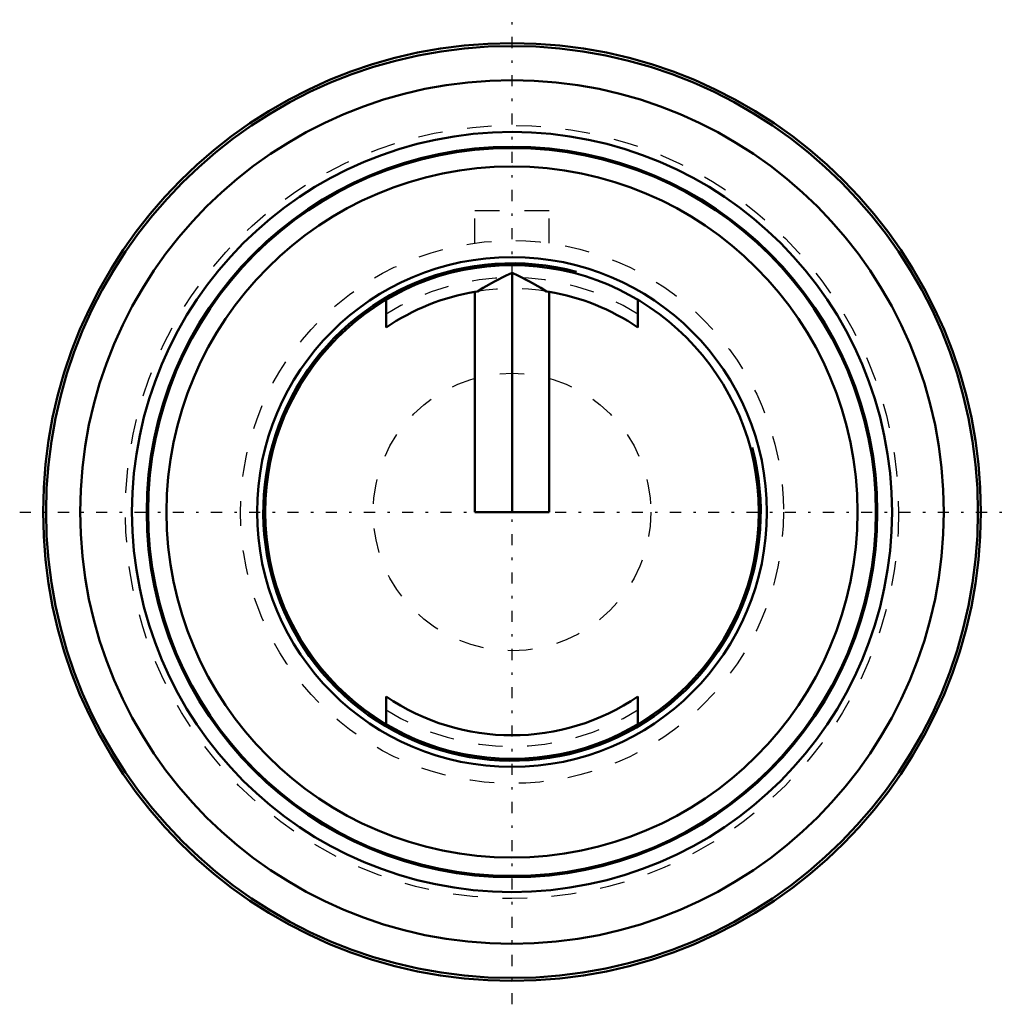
# Model space of a CAD drawing. Header units: millimetres. Extents: x -20 to 20, y -20 to 20.
import ezdxf

# ---------------------------------------------------------------- set-up
doc = ezdxf.new("R2010")
doc.units = ezdxf.units.MM
doc.linetypes.add('Center', pattern=[1.5, 0.45, -0.5, 0.05, -0.5])
doc.linetypes.add('Dashed', pattern=[2, 1, -1])
for name, color, linetype, lineweight in [('AM_0', 7, 'Continuous', 30), ('AM_10', 7, 'Continuous', 5), ('AM_3', 7, 'Dashed', 5), ('AM_7', 7, 'Center', 5)]:
    doc.layers.add(name, color=color, linetype=linetype, lineweight=lineweight)

msp = doc.modelspace()

# ---------------------------------------------------------------- linework, layer by layer
at = {"layer": 'AM_0', "color": 7, "linetype": 'Continuous', "lineweight": 50}
for p, q in [((0, 0), (0, 9.698)), ((-1.5, 8.925), (-1.393, 8.942)), ((-1.5, 0), (-1.5, 8.925)), ((1.393, 8.942), (1.5, 8.925)), ((1.5, 8.925), (1.5, 0)), ((-5.1, 7.476), (-5.1, 8.602)), ((5.1, 8.602), (5.1, 7.476)), ((1.5, 0), (-1.5, 0)), ((-5.1, -8.602), (-5.1, -7.476)), ((5.1, -7.476), (5.1, -8.602))]:
    msp.add_line(p, q, dxfattribs=at)
for points in [[(-1.393, 8.942), (-1.168, 9.079), (-0.71, 9.34), (-0.24, 9.583), (0, 9.698)], [(0, 9.698), (0.24, 9.583), (0.71, 9.34), (1.168, 9.079), (1.393, 8.942)]]:
    msp.add_lwpolyline(points, dxfattribs=at)
for radius in [19, 18.882, 17.5, 15.4, 14.8, 14.75, 14, 10.33, 10]:
    msp.add_circle((0, 0), radius, dxfattribs=at)
for start, end in [(99.5406, 124.3007), (55.6993, 80.4594), (235.6993, 304.3007)]:
    msp.add_arc((0, 0), 9.05, start, end, dxfattribs=at)
at = {"layer": 'AM_10', "color": 7, "linetype": 'Continuous', "lineweight": 50}
msp.add_arc((0, 0), 10.08, 75, 15, dxfattribs=at)
at = {"layer": 'AM_3', "color": 6, "linetype": 'Dashed', "lineweight": 25}
for p, q in [((1.5, 12.2), (-1.5, 12.2)), ((-1.5, 10.897), (-1.5, 12.2)), ((1.5, 10.897), (1.5, 12.2)), ((-5.1, 8.015), (-5.1, 7.476)), ((5.1, 7.476), (5.1, 8.015)), ((-5.1, -7.476), (-5.1, -8.015)), ((5.1, -8.015), (5.1, -7.476))]:
    msp.add_line(p, q, dxfattribs=at)
for radius in [15.666, 11, 5.625]:
    msp.add_circle((0, 0), radius, dxfattribs=at)
for radius, start, end in [(9.5, 57.5311, 122.4689), (9.05, 55.6993, 99.5406), (9.5, 237.5311, 302.4689)]:
    msp.add_arc((0, 0), radius, start, end, dxfattribs=at)
at = {"layer": 'AM_7', "color": 4, "linetype": 'Center', "lineweight": 25}
for p, q in [((0, -19.95), (0, 19.95)), ((-19.95, 0), (19.95, 0))]:
    msp.add_line(p, q, dxfattribs=at)

doc.saveas('drawing.dxf')
